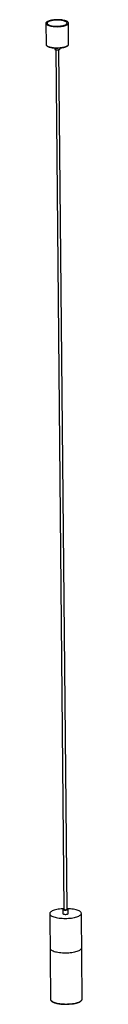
# Model space of a CAD drawing. Header units: millimetres. Extents: x -44 to 37, y -201 to 1977.
import ezdxf

# ---------------------------------------------------------------- set-up
doc = ezdxf.new("R2010")
doc.units = ezdxf.units.MM

msp = doc.modelspace()

# ---------------------------------------------------------------- linework, layer by layer
at = {"color": 7, "linetype": 'Continuous', "lineweight": 25}
for p, q in [((-43.6, 1968.6), (-43.1, 1922)), ((6.9, 1922.5), (6.4, 1969.1)), ((-43.1, 1922.1), (-43.1, 1922)), ((-23.9, 1914), (-23.9, 1911.7)), ((-21.5, 1910.3), (-3.6, 9.5)), ((3.4, 9.5), (-14.5, 1910.4)), ((-12.2, 1911.8), (-12.2, 1914.2)), ((-5.9, 9.5), (-5.8, -0.1)), ((5.8, 0.1), (5.8, 9.6)), ((36.8, -188.9), (35, 0.3)), ((-35, -0.3), (-33.2, -189.6)), ((-33.2, -189.5), (-33.2, -189.6))]:
    msp.add_line(p, q, dxfattribs=at)
at = {"color": 7, "linetype": 'Continuous', "lineweight": 25, "flags": 128}
for points in [[(-21.5, 1961.2), (-18.6, 1961.1), (-15.6, 1961.2), (-12.7, 1961.4), (-9.9, 1961.7), (-7.1, 1962.1), (-4.6, 1962.6), (-2.2, 1963.1), (-0.1, 1963.8), (1.7, 1964.5), (3.3, 1965.3), (4.6, 1966.1), (5.5, 1967), (6.2, 1967.9), (6.4, 1968.8), (6.3, 1969.7), (5.9, 1970.6), (5.1, 1971.5), (4, 1972.4), (2.6, 1973.1), (0.8, 1973.9), (-1.2, 1974.5), (-3.4, 1975.1), (-5.9, 1975.6), (-8.5, 1976), (-11.3, 1976.3), (-14.2, 1976.5), (-17.1, 1976.6), (-20.1, 1976.5), (-23, 1976.4), (-25.9, 1976.2), (-28.7, 1975.8), (-31.3, 1975.4), (-33.8, 1974.8), (-36, 1974.2), (-38, 1973.5), (-39.7, 1972.8), (-41.2, 1972), (-42.3, 1971.1), (-43, 1970.2), (-43.5, 1969.3), (-43.6, 1968.4), (-43.3, 1967.5), (-42.7, 1966.6), (-41.7, 1965.7), (-40.5, 1964.9), (-38.9, 1964.2), (-37, 1963.5), (-34.9, 1962.9), (-32.5, 1962.3), (-30, 1961.9), (-27.3, 1961.5), (-24.4, 1961.3), (-21.5, 1961.2)], [(-21.2, 1962.1), (-18.3, 1962.1), (-15.5, 1962.1), (-12.8, 1962.3), (-10.1, 1962.7), (-7.6, 1963.1), (-5.2, 1963.6), (-3.1, 1964.1), (-1.2, 1964.8), (0.4, 1965.5), (1.6, 1966.3), (2.6, 1967.2), (3.2, 1968), (3.4, 1968.9), (3.3, 1969.8), (2.8, 1970.6), (2, 1971.4), (0.8, 1972.2), (-0.7, 1972.9), (-2.4, 1973.6), (-4.5, 1974.2), (-6.8, 1974.7), (-9.2, 1975.1), (-11.9, 1975.4), (-14.6, 1975.6), (-17.4, 1975.6), (-20.2, 1975.6), (-23, 1975.5), (-25.7, 1975.2), (-28.3, 1974.8), (-30.8, 1974.4), (-33, 1973.8), (-35, 1973.2), (-36.7, 1972.5), (-38.2, 1971.8), (-39.3, 1970.9), (-40.1, 1970.1), (-40.5, 1969.2), (-40.6, 1968.4), (-40.3, 1967.5), (-39.6, 1966.7), (-38.6, 1965.9), (-37.3, 1965.1), (-35.6, 1964.4), (-33.7, 1963.8), (-31.6, 1963.3), (-29.2, 1962.8), (-26.6, 1962.5), (-23.9, 1962.2), (-21.2, 1962.1)], [(-23.9, 1911.7), (-23.8, 1911.4), (-23.3, 1911), (-22.5, 1910.6), (-21.4, 1910.3), (-20.1, 1910.1), (-18.7, 1910)], [(-18.7, 1910), (-17.3, 1910), (-15.8, 1910.1), (-14.6, 1910.4), (-13.5, 1910.7), (-12.7, 1911.1), (-12.3, 1911.5), (-12.2, 1911.8)], [(-4.5, 10.7), (-6.5, 10.6), (-9.9, 10.3), (-13.3, 9.9), (-16.5, 9.4), (-19.5, 8.8), (-22.4, 8.1), (-25, 7.4), (-27.3, 6.5), (-29.4, 5.6), (-31.2, 4.7), (-32.6, 3.6), (-33.7, 2.6), (-34.5, 1.5), (-34.9, 0.4), (-35, -0.7), (-34.7, -1.8), (-34, -2.8), (-33, -3.9), (-31.7, -4.9), (-30, -5.8), (-28, -6.7), (-25.8, -7.5), (-23.2, -8.3), (-20.5, -8.9), (-17.5, -9.5), (-14.3, -10), (-11, -10.3), (-7.6, -10.6), (-4.1, -10.8)], [(-3.6, 10.9), (-4.1, 10.8), (-5.1, 10.4), (-5.7, 10), (-5.9, 9.6), (-5.8, 9.1), (-5.4, 8.7), (-4.6, 8.3), (-3.5, 8), (-2.2, 7.8), (-0.8, 7.7)], [(-4.1, -10.8), (-0.6, -10.8), (3, -10.7), (6.5, -10.6), (9.9, -10.3), (13.3, -9.9), (16.5, -9.4), (19.5, -8.8), (22.4, -8.1), (25, -7.4), (27.3, -6.5), (29.4, -5.6), (31.2, -4.7), (32.6, -3.6), (33.7, -2.6), (34.5, -1.5), (34.9, -0.4), (35, 0.7), (34.7, 1.8), (34, 2.8), (33, 3.9), (31.7, 4.9), (30, 5.8), (28, 6.7), (25.8, 7.5), (23.2, 8.3), (20.5, 8.9), (17.5, 9.5), (14.3, 10), (11, 10.3), (7.6, 10.6), (4.2, 10.8)], [(-3.6, 9.5), (-3.6, 9.3), (-3.2, 9), (-2.5, 8.7), (-1.6, 8.5), (-0.5, 8.4)], [(-0.8, 7.7), (0.7, 7.7), (2.1, 7.9), (3.4, 8.1), (4.4, 8.4), (5.2, 8.8), (5.7, 9.2), (5.7, 9.7), (5.5, 10.1), (4.8, 10.5), (3.9, 10.9), (3.4, 11)], [(-0.7, -1.8), (0.8, -1.8), (2.2, -1.7), (3.5, -1.4), (4.5, -1.1), (5.3, -0.7), (5.8, -0.3), (5.8, 0.1)], [(-0.5, 8.4), (0.6, 8.5), (1.7, 8.6), (2.6, 8.8), (3.2, 9.2), (3.4, 9.5), (3.4, 9.5)], [(-5.8, -0.1), (-5.7, -0.4), (-5.3, -0.8), (-4.5, -1.2), (-3.4, -1.5), (-2.1, -1.7), (-0.7, -1.8)], [(-34.3, -76.4), (-34.3, -76.8), (-34, -77.8), (-33.3, -78.9), (-32.3, -80), (-31, -81), (-29.3, -81.9), (-27.3, -82.8), (-25, -83.6), (-22.5, -84.4), (-19.7, -85), (-16.8, -85.6), (-13.6, -86.1), (-10.3, -86.4), (-6.9, -86.7), (-3.4, -86.9)], [(-34.3, -76.4), (-34.3, -76.8), (-34, -77.8), (-33.3, -78.9), (-32.3, -80), (-31, -81), (-29.3, -81.9), (-27.3, -82.8), (-25, -83.6), (-22.5, -84.4), (-19.7, -85), (-16.8, -85.6), (-13.6, -86.1), (-10.3, -86.4), (-6.9, -86.7), (-3.4, -86.9)], [(-3.4, -86.9), (0.1, -86.9), (3.7, -86.8), (7.2, -86.7), (10.6, -86.4), (14, -86), (17.2, -85.5), (20.2, -84.9), (23.1, -84.2), (25.7, -83.4), (28, -82.6), (30.1, -81.7), (31.9, -80.7), (33.3, -79.7), (34.4, -78.7), (35.2, -77.6), (35.6, -76.5), (35.7, -75.8)], [(-3.4, -86.9), (0.1, -86.9), (3.7, -86.8), (7.2, -86.7), (10.6, -86.4), (14, -86), (17.2, -85.5), (20.2, -84.9), (23.1, -84.2), (25.7, -83.4), (28, -82.6), (30.1, -81.7), (31.9, -80.7), (33.3, -79.7), (34.4, -78.7), (35.2, -77.6), (35.6, -76.5), (35.7, -75.8)]]:
    msp.add_lwpolyline(points, dxfattribs=at)
at = {"color": 8, "linetype": 'Continuous', "lineweight": 25, "flags": 128}
for points in [[(-43.1, 1922), (-43.1, 1921.8), (-42.9, 1920.9), (-42.2, 1920), (-41.3, 1919.1), (-40, 1918.3), (-38.4, 1917.6), (-36.6, 1916.9), (-34.4, 1916.3), (-32.1, 1915.7), (-29.5, 1915.3), (-26.8, 1914.9), (-24, 1914.7), (-21.1, 1914.6)], [(-21.1, 1914.6), (-18.1, 1914.5), (-15.2, 1914.6), (-12.2, 1914.8), (-9.4, 1915.1), (-6.7, 1915.5), (-4.2, 1916), (-1.8, 1916.5), (0.3, 1917.2), (2.2, 1917.9), (3.8, 1918.7), (5, 1919.5), (6, 1920.4), (6.6, 1921.3), (6.9, 1922.2), (6.9, 1922.5)], [(-33.2, -189.6), (-33.2, -189.9), (-32.9, -191), (-32.2, -192.1), (-31.2, -193.1), (-29.9, -194.1), (-28.2, -195.1), (-26.2, -196), (-24, -196.8), (-21.4, -197.6), (-18.7, -198.2), (-15.7, -198.8), (-12.5, -199.3), (-9.2, -199.6), (-5.8, -199.9), (-2.3, -200)], [(-2.3, -200), (1.2, -200.1), (4.7, -200), (8.3, -199.8), (11.7, -199.6), (15.1, -199.2), (18.3, -198.7), (21.3, -198.1), (24.1, -197.4), (26.8, -196.6), (29.1, -195.8), (31.2, -194.9), (32.9, -193.9), (34.4, -192.9), (35.5, -191.9), (36.3, -190.8), (36.7, -189.7), (36.8, -188.9)]]:
    msp.add_lwpolyline(points, dxfattribs=at)
at = {"color": 7, "linetype": 'Continuous', "lineweight": 25}
for centre, radius, start, end in [((-18.5, 1982.7), 68.9, 267.9812, 281.798), ((1, -98.4), 102.3, 268.1897, 279.4145)]:
    msp.add_arc(centre, radius, start, end, dxfattribs=at)
for points, knots in [([(-43.1, 1922), (-43.1, 1921.9), (-43.1, 1921.4), (-42.8, 1920.6), (-42.3, 1919.6), (-41.4, 1918.8), (-40.2, 1917.9), (-38.8, 1917.1), (-37, 1916.4), (-35, 1915.8), (-32.9, 1915.2), (-30.5, 1914.8), (-28, 1914.4), (-25.4, 1914.1), (-23, 1913.9), (-21.5, 1913.9), (-21, 1913.9)], [0, 0, 0, 0, 0.0313444, 0.0989483, 0.1676141, 0.2410764, 0.3195241, 0.4001529, 0.4805032, 0.5601924, 0.6393403, 0.7181026, 0.7965998, 0.8749179, 0.9531185, 1, 1, 1, 1]), ([(-4, 1915.4), (-3.9, 1915.4), (-3, 1915.6), (-1.5, 1916), (0.5, 1916.6), (2.2, 1917.4), (3.8, 1918.2), (5, 1919), (6, 1920), (6.5, 1920.9), (6.8, 1921.8), (6.8, 1922.2), (6.8, 1922.4)], [0, 0, 0, 0, 0.011918, 0.132051, 0.252644, 0.3739, 0.496092, 0.619513, 0.744064, 0.851059, 0.951173, 1, 1, 1, 1]), ([(-33.2, -189.6), (-33.2, -189.9), (-33.2, -190.6), (-32.7, -191.7), (-32, -192.7), (-31, -193.8), (-29.7, -194.8), (-28.1, -195.7), (-26.2, -196.6), (-24.1, -197.4), (-21.7, -198.1), (-19.1, -198.8), (-16.4, -199.3), (-13.5, -199.8), (-10.4, -200.2), (-7.3, -200.5), (-4.5, -200.7), (-2.8, -200.7), (-2.2, -200.7)], [0, 0, 0, 0, 0.048729, 0.107746, 0.168329, 0.232051, 0.298416, 0.365893, 0.433305, 0.500374, 0.56712, 0.633611, 0.699913, 0.766077, 0.832141, 0.898134, 0.964077, 1, 1, 1, 1]), ([(18, -199.4), (18.2, -199.3), (19.4, -199.1), (21.4, -198.7), (24.1, -198.1), (26.5, -197.3), (28.8, -196.5), (30.8, -195.7), (32.5, -194.7), (34, -193.7), (35.2, -192.6), (36.1, -191.5), (36.6, -190.3), (36.8, -189.4), (36.8, -188.9), (36.7, -188.8)], [0, 0, 0, 0, 0.018783, 0.106057, 0.193464, 0.281054, 0.368891, 0.457061, 0.545672, 0.634823, 0.724481, 0.813746, 0.891125, 0.973372, 1, 1, 1, 1])]:
    msp.add_open_spline(points, degree=3, knots=knots, dxfattribs=at)

doc.saveas('drawing.dxf')
